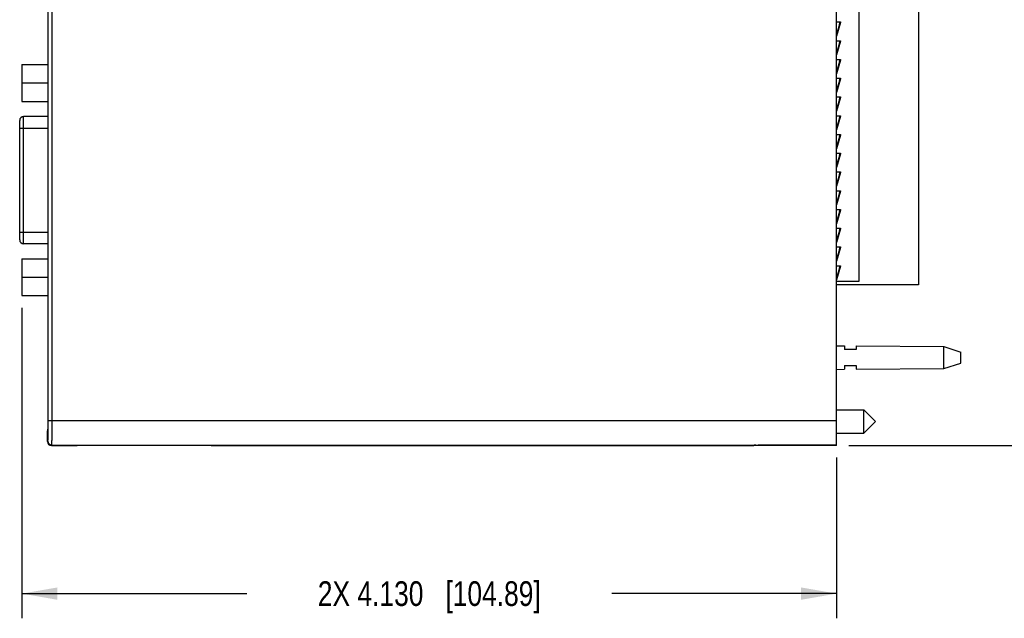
# Model space of a CAD drawing. Header units: inches. Extents: x 0 to 22, y 0 to 17.
# Tile 3 of 20: x 7.9 to 12.9, y 4.8 to 7.9. Entities that reach past the tile are written whole.
import ezdxf

# ---------------------------------------------------------------- set-up
doc = ezdxf.new("R2010")
doc.units = ezdxf.units.IN
doc.header["$LTSCALE"] = 1.21
doc.header["$MEASUREMENT"] = 0
doc.layers.get('0').update_dxf_attribs({"linetype": 'CONTINUOUS'})
doc.layers.add('DIMENSIONS', color=7, linetype='CONTINUOUS')
doc.styles.get("Standard").update_dxf_attribs({"font": 'txt', "width": 0.8})
doc.dimstyles.new('DIMSTYLE_1', dxfattribs={"dimtxt": 0.125, "dimasz": 0.18, "dimexe": 0.18, "dimexo": 0.0625, "dimgap": 0.09, "dimtad": 0, "dimtih": 1, "dimtoh": 1, "dimdec": 3, "dimzin": 4, "dimdsep": 46, "dimtxsty": 'STANDARD', "dimblk": '_FILLED', "dimblk1": '_FILLED', "dimblk2": '_FILLED', "dimcen": 0.09, "dimadec": 0, "dimazin": 0, "dimtp": 0.01, "dimtm": 0.01, "dimtfac": 1, "dimtdec": 3, "dimtofl": 0, "dimtmove": 0, "dimatfit": 3, "dimldrblk": '_FILLED', "dimfxl": 1, "dimtolj": 1, "dimtzin": 4, "dimarcsym": 0})

# ---------------------------------------------------------------- blocks, each defined once
blk = doc.blocks.new('_FILLED')
at = {"color": 0, "linetype": 'BYBLOCK'}
blk.add_solid([(0, 0), (-1, 0.174), (-1, -0.174)], dxfattribs=at)
blk = doc.blocks.new('*D1')
at = {"layer": 'DIMENSIONS', "color": 2, "linetype": 'CONTINUOUS'}
for p, q in [((7.8727, 6.3937), (7.8727, 4.8217)), ((12.0022, 5.6365), (12.0022, 4.8217)), ((7.8727, 4.9467), (9.0125, 4.9467)), ((12.0022, 4.9467), (10.8625, 4.9467))]:
    blk.add_line(p, q, dxfattribs=at)
at = {"layer": 'DIMENSIONS', "color": 2, "linetype": 'CONTINUOUS', "xscale": 0.18, "yscale": 0.18, "zscale": 0.18, "rotation": 180}
blk.add_blockref('_FILLED', (7.8727, 4.9467), dxfattribs=at)
at = {"layer": 'DIMENSIONS', "color": 2, "linetype": 'CONTINUOUS', "xscale": 0.18, "yscale": 0.18, "zscale": 0.18}
blk.add_blockref('_FILLED', (12.0022, 4.9467), dxfattribs=at)
at = {"layer": 'DIMENSIONS', "color": 2, "linetype": 'CONTINUOUS', "insert": (9.9375, 5.0092), "char_height": 0.125, "width": 1.725, "attachment_point": 2, "line_spacing_factor": 0.9}
blk.add_mtext('2X 4.130{\\Ftxt.shx;\\W1.000000;\\H0.125000; }[104.89]', dxfattribs=at)
blk = doc.blocks.new('*D19')
at = {"layer": 'DIMENSIONS', "color": 2, "linetype": 'CONTINUOUS'}
for p, q in [((12.0647, 10.7621), (13.7572, 10.7621)), ((13.6322, 10.7621), (13.6322, 8.3546)), ((13.6322, 5.6971), (13.6322, 8.1046)), ((12.0647, 5.6971), (13.7572, 5.6971))]:
    blk.add_line(p, q, dxfattribs=at)
at = {"layer": 'DIMENSIONS', "color": 2, "linetype": 'CONTINUOUS', "xscale": 0.18, "yscale": 0.18, "zscale": 0.18}
for p, rotation in [((13.6322, 10.7621), 90), ((13.6322, 5.6971), 270)]:
    blk.add_blockref('_FILLED', p, dxfattribs=dict(at, rotation=rotation))
at = {"layer": 'DIMENSIONS', "color": 2, "linetype": 'CONTINUOUS', "insert": (13.6322, 8.2921), "char_height": 0.125, "width": 1.425, "attachment_point": 2, "line_spacing_factor": 0.9}
blk.add_mtext('5.065{\\Ftxt.shx;\\W1.000000;\\H0.125000; }[128.65]', dxfattribs=at)

msp = doc.modelspace()

# ---------------------------------------------------------------- linework, layer by layer
at = {"color": 7, "linetype": 'CONTINUOUS'}
for p, q in [((12.0022, 5.6971), (12.0022, 10.7621)), ((8.0049, 5.8208), (8.0049, 10.6385)), ((12.1173, 6.5302), (12.1173, 9.9302)), ((12.4173, 8.3282), (12.4173, 6.5102)), ((12.0022, 7.8427), (12.0218, 7.8427)), ((12.0195, 7.8404), (12.0022, 7.7834)), ((12.0215, 7.8398), (12.0022, 7.7707)), ((12.0215, 7.8398), (12.0022, 7.7765)), ((12.0196, 7.8406), (12.0195, 7.8404)), ((12.0195, 7.8404), (12.0215, 7.8398)), ((12.0199, 7.8427), (12.0196, 7.8406)), ((12.0215, 7.84), (12.0215, 7.8398)), ((12.0022, 7.7477), (12.0218, 7.7477)), ((12.0195, 7.7454), (12.0022, 7.6884)), ((12.0215, 7.7448), (12.0022, 7.6757)), ((12.0215, 7.7448), (12.0022, 7.6815)), ((12.0196, 7.7456), (12.0195, 7.7454)), ((12.0195, 7.7454), (12.0215, 7.7448)), ((12.0199, 7.7477), (12.0196, 7.7456)), ((12.0215, 7.745), (12.0215, 7.7448)), ((12.0022, 7.6527), (12.0218, 7.6527)), ((12.0195, 7.6504), (12.0022, 7.5934)), ((12.0215, 7.6498), (12.0022, 7.5807)), ((12.0215, 7.6498), (12.0022, 7.5865)), ((12.0196, 7.6506), (12.0195, 7.6504)), ((12.0195, 7.6504), (12.0215, 7.6498)), ((12.0199, 7.6527), (12.0196, 7.6506)), ((12.0215, 7.65), (12.0215, 7.6498)), ((7.8727, 7.6272), (7.8727, 7.4402)), ((7.8727, 7.6272), (8.0049, 7.6272)), ((12.0022, 7.5577), (12.0218, 7.5577)), ((12.0195, 7.5554), (12.0022, 7.4984)), ((12.0215, 7.5548), (12.0022, 7.4857)), ((12.0215, 7.5548), (12.0022, 7.4915)), ((12.0196, 7.5556), (12.0195, 7.5554)), ((12.0195, 7.5554), (12.0215, 7.5548)), ((12.0199, 7.5577), (12.0196, 7.5556)), ((12.0215, 7.555), (12.0215, 7.5548)), ((7.8727, 7.5337), (8.0049, 7.5337)), ((7.8727, 7.4402), (8.0049, 7.4402)), ((12.0022, 7.4627), (12.0218, 7.4627)), ((12.0195, 7.4604), (12.0022, 7.4034)), ((12.0215, 7.4598), (12.0022, 7.3907)), ((12.0215, 7.4598), (12.0022, 7.3965)), ((12.0196, 7.4606), (12.0195, 7.4604)), ((12.0195, 7.4604), (12.0215, 7.4598)), ((12.0199, 7.4627), (12.0196, 7.4606)), ((12.0215, 7.46), (12.0215, 7.4598)), ((7.8612, 6.7388), (7.8612, 7.3436)), ((8.0049, 7.3636), (7.8812, 7.3636)), ((12.0022, 7.3677), (12.0218, 7.3677)), ((12.0195, 7.3654), (12.0022, 7.3084)), ((12.0215, 7.3648), (12.0022, 7.2957)), ((12.0215, 7.3648), (12.0022, 7.3015)), ((12.0196, 7.3656), (12.0195, 7.3654)), ((12.0195, 7.3654), (12.0215, 7.3648)), ((12.0199, 7.3677), (12.0196, 7.3656)), ((12.0215, 7.365), (12.0215, 7.3648)), ((12.0022, 7.2727), (12.0218, 7.2727)), ((12.0195, 7.2704), (12.0022, 7.2134)), ((12.0215, 7.2698), (12.0022, 7.2007)), ((12.0215, 7.2698), (12.0022, 7.2065)), ((12.0196, 7.2706), (12.0195, 7.2704)), ((12.0195, 7.2704), (12.0215, 7.2698)), ((12.0199, 7.2727), (12.0196, 7.2706)), ((12.0215, 7.27), (12.0215, 7.2698)), ((12.0022, 7.1777), (12.0218, 7.1777)), ((12.0195, 7.1754), (12.0022, 7.1184)), ((12.0215, 7.1748), (12.0022, 7.1057)), ((12.0215, 7.1748), (12.0022, 7.1115)), ((12.0196, 7.1756), (12.0195, 7.1754)), ((12.0195, 7.1754), (12.0215, 7.1748)), ((12.0199, 7.1777), (12.0196, 7.1756)), ((12.0215, 7.175), (12.0215, 7.1748)), ((12.0022, 7.0827), (12.0218, 7.0827)), ((12.0195, 7.0804), (12.0022, 7.0234)), ((12.0215, 7.0798), (12.0022, 7.0107)), ((12.0215, 7.0798), (12.0022, 7.0165)), ((12.0196, 7.0806), (12.0195, 7.0804)), ((12.0195, 7.0804), (12.0215, 7.0798)), ((12.0199, 7.0827), (12.0196, 7.0806)), ((12.0215, 7.08), (12.0215, 7.0798)), ((12.0022, 6.9877), (12.0218, 6.9877)), ((12.0199, 6.9877), (12.0196, 6.9856)), ((12.0195, 6.9854), (12.0022, 6.9284)), ((12.0215, 6.9848), (12.0022, 6.9157)), ((12.0215, 6.9848), (12.0022, 6.9215)), ((12.0196, 6.9856), (12.0195, 6.9854)), ((12.0195, 6.9854), (12.0215, 6.9848)), ((12.0215, 6.985), (12.0215, 6.9848)), ((12.0022, 6.8927), (12.0218, 6.8927)), ((12.0195, 6.8904), (12.0022, 6.8334)), ((12.0215, 6.8898), (12.0022, 6.8207)), ((12.0215, 6.8898), (12.0022, 6.8265)), ((12.0196, 6.8906), (12.0195, 6.8904)), ((12.0195, 6.8904), (12.0215, 6.8898)), ((12.0199, 6.8927), (12.0196, 6.8906)), ((12.0215, 6.89), (12.0215, 6.8898)), ((12.0022, 6.7977), (12.0218, 6.7977)), ((12.0195, 6.7954), (12.0022, 6.7384)), ((12.0215, 6.7948), (12.0022, 6.7257)), ((12.0215, 6.7948), (12.0022, 6.7315)), ((12.0196, 6.7956), (12.0195, 6.7954)), ((12.0195, 6.7954), (12.0215, 6.7948)), ((12.0199, 6.7977), (12.0196, 6.7956)), ((12.0215, 6.795), (12.0215, 6.7948)), ((8.0049, 6.7188), (7.8812, 6.7188)), ((12.0022, 6.7027), (12.0218, 6.7027)), ((12.0195, 6.7004), (12.0022, 6.6434)), ((12.0215, 6.6998), (12.0022, 6.6307)), ((12.0215, 6.6998), (12.0022, 6.6365)), ((12.0196, 6.7006), (12.0195, 6.7004)), ((12.0195, 6.7004), (12.0215, 6.6998)), ((12.0199, 6.7027), (12.0196, 6.7006)), ((12.0215, 6.7), (12.0215, 6.6998)), ((7.8727, 6.6432), (7.8727, 6.4562)), ((7.8727, 6.6432), (8.0049, 6.6432)), ((12.0022, 6.6077), (12.0218, 6.6077)), ((12.0195, 6.6054), (12.0022, 6.5484)), ((12.0215, 6.6048), (12.0022, 6.5357)), ((12.0215, 6.6048), (12.0022, 6.5415)), ((12.0196, 6.6056), (12.0195, 6.6054)), ((12.0195, 6.6054), (12.0215, 6.6048)), ((12.0199, 6.6077), (12.0196, 6.6056)), ((12.0215, 6.605), (12.0215, 6.6048)), ((7.8727, 6.5497), (8.0049, 6.5497)), ((12.0022, 6.5302), (12.1173, 6.5302)), ((12.4173, 6.5102), (12.0022, 6.5102)), ((7.8727, 6.4562), (8.0049, 6.4562)), ((12.0022, 6.2027), (12.0422, 6.2024)), ((12.0422, 6.2024), (12.0422, 6.1827)), ((12.1022, 6.2019), (12.5461, 6.1987)), ((12.1022, 6.2019), (12.1022, 6.1827)), ((12.5461, 6.1987), (12.6322, 6.1707)), ((12.5461, 6.0867), (12.5461, 6.1987)), ((12.1022, 6.1827), (12.0422, 6.1827)), ((12.6322, 6.1147), (12.6322, 6.1707)), ((12.0422, 6.1027), (12.1022, 6.1027)), ((12.0422, 6.1027), (12.0422, 6.083)), ((12.1022, 6.1027), (12.1022, 6.0834)), ((12.5461, 6.0867), (12.6322, 6.1147)), ((12.0022, 6.0827), (12.0422, 6.083)), ((12.1022, 6.0834), (12.5461, 6.0867)), ((12.0022, 5.8777), (12.1405, 5.8777)), ((12.1405, 5.8777), (12.1995, 5.8187)), ((12.1405, 5.7596), (12.1405, 5.8777)), ((12.1405, 5.7596), (12.1995, 5.8187)), ((8.0022, 5.7706), (8.0045, 5.7728)), ((8.0022, 5.7167), (8.0022, 5.7706)), ((12.0022, 5.7596), (12.1405, 5.7596)), ((8.0222, 5.6967), (8.1472, 5.6967)), ((8.1472, 5.6967), (8.1482, 5.6976)), ((8.1482, 5.6976), (8.1482, 5.6976)), ((8.2732, 5.6987), (8.7113, 5.6987)), ((8.8363, 5.6976), (8.8363, 5.6976)), ((8.8363, 5.6976), (8.8372, 5.6967)), ((8.8372, 5.6967), (11.5822, 5.6967)), ((11.5843, 5.6988), (11.5822, 5.6967)), ((11.5925, 5.6989), (11.6043, 5.699)), ((12.0022, 5.6971), (11.6025, 5.6971)), ((12.0022, 5.699), (11.6043, 5.699))]:
    msp.add_line(p, q, dxfattribs=at)
at = {"color": 9, "linetype": 'CONTINUOUS'}
for p, q in [((8.0054, 5.8239), (8.0054, 10.6354)), ((8.0254, 5.8239), (8.0254, 10.6354)), ((12.0166, 7.8306), (12.0199, 7.8427)), ((12.0166, 7.7356), (12.0199, 7.7477)), ((12.0166, 7.6406), (12.0199, 7.6527)), ((12.0166, 7.5456), (12.0199, 7.5577)), ((12.0166, 7.4506), (12.0199, 7.4627)), ((7.8812, 6.7188), (7.8812, 7.3636)), ((12.0166, 7.3556), (12.0199, 7.3677)), ((7.8612, 7.3046), (8.0049, 7.3046)), ((12.0166, 7.2606), (12.0199, 7.2727)), ((12.0166, 7.1656), (12.0199, 7.1777)), ((12.0166, 7.0706), (12.0199, 7.0827)), ((12.0166, 6.9756), (12.0199, 6.9877)), ((12.0166, 6.8806), (12.0199, 6.8927)), ((12.0166, 6.7856), (12.0199, 6.7977)), ((7.8612, 6.7778), (8.0049, 6.7778)), ((12.0166, 6.6906), (12.0199, 6.7027)), ((12.0166, 6.5956), (12.0199, 6.6077)), ((8.0054, 5.8239), (12.0022, 5.8239)), ((8.0022, 5.7167), (8.0045, 5.7189)), ((8.0222, 5.6967), (8.0245, 5.6989)), ((8.0245, 5.6989), (11.5925, 5.6989)), ((11.6025, 5.6971), (11.6025, 5.699))]:
    msp.add_line(p, q, dxfattribs=at)
at = {"color": 7, "linetype": 'CONTINUOUS'}
for centre, radius, start, end in [((7.8812, 7.3436), 0.02, 90, 180), ((7.8812, 6.7388), 0.02, 180, 270), ((8.2558, 5.5287), 0.2001, 122.4952, 122.8801), ((8.2559, 5.5286), 0.2001, 122.2935, 122.4952), ((8.7286, 5.5286), 0.2001, 57.5048, 57.7065), ((8.7286, 5.5287), 0.2001, 57.1199, 57.5048)]:
    msp.add_arc(centre, radius, start, end, dxfattribs=at)
at = {"color": 9, "linetype": 'CONTINUOUS'}
msp.add_arc((8.0245, 5.7189), 0.02, 180.0052, 269.9948, dxfattribs=at)
at = {"color": 7, "linetype": 'CONTINUOUS'}
for centre, major_axis, ratio, start_param, end_param in [((8.0045, 5.8208), (0, 0.048), 0.008727, -3.132866, -1.570796), ((8.0222, 5.7167), (0.0141, 0.0141), 0.999924, -3.926953, -2.356233), ((11.6025, 5.6969), (0.02, 0), 0.008727, 1.570796, 3.132866), ((11.6043, 5.6988), (0.02, 0), 0.008727, 2.206691, 3.132866)]:
    msp.add_ellipse(centre, major_axis=major_axis, ratio=ratio, start_param=start_param, end_param=end_param, dxfattribs=at)
for points, knots in [([(12.0218, 7.8427), (12.0218, 7.8424), (12.0218, 7.842), (12.0218, 7.8413), (12.0217, 7.8407), (12.0216, 7.8402), (12.0215, 7.84)], [0, 0, 0, 0, 0.251927, 0.502277, 0.751444, 1, 1, 1, 1]), ([(12.0218, 7.7477), (12.0218, 7.7474), (12.0218, 7.747), (12.0218, 7.7463), (12.0217, 7.7457), (12.0216, 7.7452), (12.0215, 7.745)], [0, 0, 0, 0, 0.251927, 0.502277, 0.751444, 1, 1, 1, 1]), ([(12.0218, 7.6527), (12.0218, 7.6524), (12.0218, 7.652), (12.0218, 7.6513), (12.0217, 7.6507), (12.0216, 7.6502), (12.0215, 7.65)], [0, 0, 0, 0, 0.251927, 0.502277, 0.751444, 1, 1, 1, 1]), ([(12.0218, 7.5577), (12.0218, 7.5574), (12.0218, 7.557), (12.0218, 7.5563), (12.0217, 7.5557), (12.0216, 7.5552), (12.0215, 7.555)], [0, 0, 0, 0, 0.251927, 0.502277, 0.751444, 1, 1, 1, 1]), ([(12.0218, 7.4627), (12.0218, 7.4624), (12.0218, 7.462), (12.0218, 7.4613), (12.0217, 7.4607), (12.0216, 7.4602), (12.0215, 7.46)], [0, 0, 0, 0, 0.251927, 0.502277, 0.751444, 1, 1, 1, 1]), ([(12.0218, 7.3677), (12.0218, 7.3674), (12.0218, 7.367), (12.0218, 7.3663), (12.0217, 7.3657), (12.0216, 7.3652), (12.0215, 7.365)], [0, 0, 0, 0, 0.251927, 0.502277, 0.751444, 1, 1, 1, 1]), ([(12.0218, 7.2727), (12.0218, 7.2724), (12.0218, 7.272), (12.0218, 7.2713), (12.0217, 7.2707), (12.0216, 7.2702), (12.0215, 7.27)], [0, 0, 0, 0, 0.251927, 0.502277, 0.751444, 1, 1, 1, 1]), ([(12.0218, 7.1777), (12.0218, 7.1774), (12.0218, 7.177), (12.0218, 7.1763), (12.0217, 7.1757), (12.0216, 7.1752), (12.0215, 7.175)], [0, 0, 0, 0, 0.251927, 0.502277, 0.751444, 1, 1, 1, 1]), ([(12.0218, 7.0827), (12.0218, 7.0824), (12.0218, 7.082), (12.0218, 7.0813), (12.0217, 7.0807), (12.0216, 7.0802), (12.0215, 7.08)], [0, 0, 0, 0, 0.251927, 0.502277, 0.751444, 1, 1, 1, 1]), ([(12.0218, 6.9877), (12.0218, 6.9874), (12.0218, 6.987), (12.0218, 6.9863), (12.0217, 6.9857), (12.0216, 6.9852), (12.0215, 6.985)], [0, 0, 0, 0, 0.251927, 0.502277, 0.751444, 1, 1, 1, 1]), ([(12.0218, 6.8927), (12.0218, 6.8924), (12.0218, 6.892), (12.0218, 6.8913), (12.0217, 6.8907), (12.0216, 6.8902), (12.0215, 6.89)], [0, 0, 0, 0, 0.251927, 0.502277, 0.751444, 1, 1, 1, 1]), ([(12.0218, 6.7977), (12.0218, 6.7974), (12.0218, 6.797), (12.0218, 6.7963), (12.0217, 6.7957), (12.0216, 6.7952), (12.0215, 6.795)], [0, 0, 0, 0, 0.251927, 0.502277, 0.751444, 1, 1, 1, 1]), ([(12.0218, 6.7027), (12.0218, 6.7024), (12.0218, 6.702), (12.0218, 6.7013), (12.0217, 6.7007), (12.0216, 6.7002), (12.0215, 6.7)], [0, 0, 0, 0, 0.251927, 0.502277, 0.751444, 1, 1, 1, 1]), ([(12.0218, 6.6077), (12.0218, 6.6074), (12.0218, 6.607), (12.0218, 6.6063), (12.0217, 6.6057), (12.0216, 6.6052), (12.0215, 6.605)], [0, 0, 0, 0, 0.251927, 0.502277, 0.751444, 1, 1, 1, 1]), ([(8.1482, 5.6976), (8.1482, 5.6977), (8.1482, 5.6977), (8.1483, 5.6977), (8.1483, 5.6977), (8.1483, 5.6977), (8.1484, 5.6977), (8.1485, 5.6977), (8.1486, 5.6977), (8.1487, 5.6977), (8.1488, 5.6977), (8.149, 5.6978), (8.1492, 5.6978), (8.1494, 5.6978), (8.1498, 5.6978), (8.1504, 5.6978), (8.1509, 5.6979), (8.1516, 5.6979), (8.1523, 5.6979), (8.1532, 5.6979), (8.154, 5.698), (8.155, 5.698), (8.1564, 5.698), (8.1583, 5.6981), (8.1608, 5.6981), (8.1636, 5.6982), (8.1667, 5.6982), (8.17, 5.6982), (8.1735, 5.6983), (8.1773, 5.6983), (8.1813, 5.6984), (8.1871, 5.6984), (8.1948, 5.6985), (8.2045, 5.6985), (8.215, 5.6986), (8.2259, 5.6986), (8.2373, 5.6987), (8.2491, 5.6987), (8.2611, 5.6987), (8.2692, 5.6987), (8.2732, 5.6987)], [0, 0, 0, 0, 0.000117, 0.000268, 0.000455, 0.000677, 0.001231, 0.001932, 0.002779, 0.003773, 0.004913, 0.006199, 0.007632, 0.00921, 0.012802, 0.016973, 0.021721, 0.027045, 0.032941, 0.039409, 0.046445, 0.054049, 0.062217, 0.080218, 0.100395, 0.122695, 0.147065, 0.173453, 0.201804, 0.232053, 0.26412, 0.297919, 0.370394, 0.448827, 0.532492, 0.620569, 0.712239, 0.806641, 0.902862, 1, 1, 1, 1]), ([(8.7113, 5.6987), (8.7153, 5.6987), (8.7234, 5.6987), (8.7354, 5.6987), (8.7471, 5.6987), (8.7586, 5.6986), (8.7695, 5.6986), (8.78, 5.6985), (8.7897, 5.6985), (8.7974, 5.6984), (8.8032, 5.6984), (8.8072, 5.6983), (8.811, 5.6983), (8.8145, 5.6982), (8.8178, 5.6982), (8.8209, 5.6982), (8.8236, 5.6981), (8.8262, 5.6981), (8.8281, 5.698), (8.8295, 5.698), (8.8305, 5.698), (8.8313, 5.6979), (8.8321, 5.6979), (8.8329, 5.6979), (8.8335, 5.6979), (8.8341, 5.6978), (8.8347, 5.6978), (8.835, 5.6978), (8.8353, 5.6978), (8.8355, 5.6978), (8.8357, 5.6977), (8.8358, 5.6977), (8.8359, 5.6977), (8.836, 5.6977), (8.8361, 5.6977), (8.8362, 5.6977), (8.8362, 5.6977), (8.8362, 5.6977), (8.8363, 5.6977), (8.8363, 5.6977), (8.8363, 5.6976)], [0, 0, 0, 0, 0.097138, 0.193359, 0.287761, 0.379431, 0.467509, 0.551173, 0.629606, 0.702081, 0.735881, 0.767948, 0.798197, 0.826548, 0.852935, 0.877306, 0.899606, 0.919783, 0.937784, 0.945951, 0.953555, 0.960591, 0.967058, 0.972954, 0.978278, 0.983026, 0.987198, 0.99079, 0.992368, 0.9938, 0.995087, 0.996227, 0.997221, 0.998068, 0.998768, 0.999323, 0.999545, 0.999732, 0.999883, 1, 1, 1, 1])]:
    msp.add_open_spline(points, degree=3, knots=knots, dxfattribs=at)
at = {"color": 9, "linetype": 'CONTINUOUS'}
for points, knots in [([(8.0045, 5.7189), (8.0045, 5.7189), (8.0045, 5.7189), (8.0045, 5.7189), (8.0045, 5.7189), (8.0045, 5.719), (8.0045, 5.719), (8.0045, 5.7191), (8.0045, 5.7192), (8.0045, 5.7193), (8.0046, 5.7194), (8.0046, 5.7195), (8.0046, 5.7196), (8.0046, 5.7199), (8.0046, 5.7202), (8.0046, 5.7206), (8.0047, 5.7211), (8.0047, 5.7216), (8.0047, 5.7223), (8.0047, 5.7229), (8.0047, 5.7237), (8.0048, 5.7245), (8.0048, 5.7256), (8.0048, 5.7272), (8.0049, 5.7293), (8.0049, 5.7317), (8.0049, 5.7342), (8.005, 5.737), (8.005, 5.74), (8.0051, 5.7431), (8.0051, 5.7465), (8.0051, 5.75), (8.0052, 5.7538), (8.0052, 5.7591), (8.0052, 5.766), (8.0053, 5.7748), (8.0053, 5.7841), (8.0053, 5.7937), (8.0054, 5.8036), (8.0054, 5.8137), (8.0054, 5.8205), (8.0054, 5.8239)], [0, 0, 0, 0, 0.00009, 0.000214, 0.000372, 0.000567, 0.001064, 0.001705, 0.002488, 0.003415, 0.004488, 0.005709, 0.007079, 0.008597, 0.012077, 0.016147, 0.020804, 0.026044, 0.031864, 0.038259, 0.045226, 0.052761, 0.06086, 0.078732, 0.098805, 0.121022, 0.145328, 0.171664, 0.199973, 0.230196, 0.262253, 0.296066, 0.331551, 0.36863, 0.447219, 0.531065, 0.619373, 0.711312, 0.805999, 0.902537, 1, 1, 1, 1]), ([(8.0245, 5.6989), (8.0245, 5.6989), (8.0245, 5.6989), (8.0245, 5.6989), (8.0245, 5.6989), (8.0245, 5.699), (8.0245, 5.699), (8.0245, 5.6991), (8.0245, 5.6992), (8.0245, 5.6993), (8.0246, 5.6995), (8.0246, 5.6996), (8.0246, 5.6998), (8.0246, 5.7001), (8.0246, 5.7004), (8.0246, 5.7009), (8.0247, 5.7015), (8.0247, 5.7022), (8.0247, 5.7029), (8.0247, 5.7037), (8.0247, 5.7046), (8.0248, 5.7055), (8.0248, 5.7069), (8.0248, 5.7088), (8.0249, 5.7113), (8.0249, 5.7141), (8.0249, 5.7171), (8.025, 5.7204), (8.025, 5.724), (8.0251, 5.7277), (8.0251, 5.7317), (8.0251, 5.736), (8.0252, 5.7404), (8.0252, 5.7467), (8.0252, 5.755), (8.0253, 5.7655), (8.0253, 5.7765), (8.0253, 5.7879), (8.0254, 5.7997), (8.0254, 5.8118), (8.0254, 5.8198), (8.0254, 5.8239)], [0, 0, 0, 0, 0.000085, 0.000203, 0.000356, 0.000545, 0.001031, 0.001665, 0.002446, 0.003375, 0.004452, 0.005676, 0.007049, 0.008568, 0.01205, 0.016119, 0.020774, 0.026012, 0.03183, 0.038224, 0.045191, 0.052726, 0.060826, 0.078697, 0.098763, 0.120976, 0.145282, 0.171625, 0.199941, 0.230162, 0.262218, 0.296031, 0.331521, 0.368604, 0.44719, 0.531041, 0.619358, 0.7113, 0.805992, 0.902532, 1, 1, 1, 1])]:
    msp.add_open_spline(points, degree=3, knots=knots, dxfattribs=at)

# ---------------------------------------------------------------- dimensions: what is measured, and where the dimension line sits
at = {"layer": 'DIMENSIONS', "color": 2, "linetype": 'CONTINUOUS'}
dim = msp.add_linear_dim(base=(13.6322, 5.6971), p1=(12.0647, 10.7621), p2=(12.0647, 5.6971), angle=270, dimstyle='DIMSTYLE_1', dxfattribs=at)
dim.commit()
dim.dimension.update_dxf_attribs({"geometry": '*D19', "text_midpoint": (13.4822, 8.2296), "dimtype": 160})
dim = msp.add_linear_dim(base=(12.0022432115, 4.9466723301), p1=(7.8727432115, 6.3936723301), p2=(12.0022432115, 5.6365024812), text='2X <>', dimstyle='DIMSTYLE_1', dxfattribs=at)
dim.commit()
dim.dimension.update_dxf_attribs({"geometry": '*D1', "text_midpoint": (9.8374932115, 4.9466723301), "dimtype": 160})

doc.saveas('drawing.dxf')
